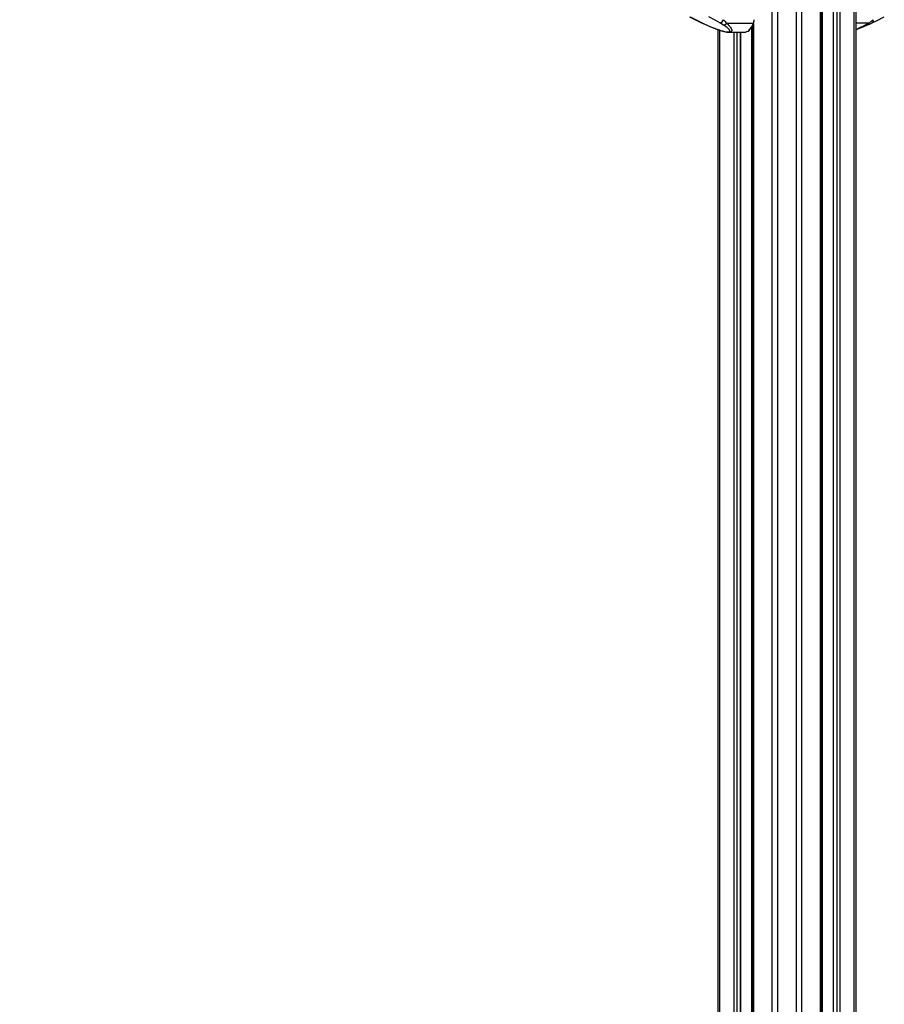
# Model space of a CAD drawing. Header units: millimetres. Extents: x 10 to 13239, y 20 to 10604.
# Tile 26 of 139: x 3136 to 4050, y 1661 to 2704. Entities that reach past the tile are written whole.
import ezdxf

# ---------------------------------------------------------------- set-up
doc = ezdxf.new("R2010")
doc.units = ezdxf.units.MM
doc.layers.add('COMPONENT_GEOMETRY', color=7, linetype='Continuous')
doc.styles.add('SLDTEXTSTYLE0', font='TXT', dxfattribs={"width": 0.75})
doc.dimstyles.new('SLDDIMSTYLE1', dxfattribs={"dimtxt": 75, "dimasz": 3.302, "dimexe": 0, "dimexo": 0.0625, "dimgap": 18.75, "dimtad": 0, "dimtih": 1, "dimtoh": 1, "dimdec": 1, "dimrnd": 1e-09, "dimzin": 12, "dimdsep": 46, "dimtxsty": 'SLDTEXTSTYLE0', "dimsah": 1, "dimcen": 0.09, "dimadec": 0, "dimazin": 3, "dimtfac": 1, "dimtdec": 1, "dimtofl": 0, "dimtmove": 0, "dimatfit": 3, "dimfxl": 1, "dimfrac": 2, "dimtolj": 1, "dimtzin": 12, "dimarcsym": 0})

# ---------------------------------------------------------------- blocks, each defined once
blk = doc.blocks.new('_D_5')
at = {"layer": 'COMPONENT_GEOMETRY', "color": 7}
for p, q in [((3877, 3780.6), (483.9, 3780.6)), ((487.1, 3780.6), (487.1, 2443.6)), ((337, 2428.3), (314.2, 2428.3)), ((314.2, 2428.3), (314.2, 2309.3)), ((637.1, 2428.3), (660, 2428.3)), ((660, 2428.3), (660, 2309.3)), ((314.2, 2309.3), (337, 2309.3)), ((660, 2309.3), (637.1, 2309.3)), ((487.1, 860.1), (487.1, 2197.1)), ((3847.1, 860.1), (483.9, 860.1))]:
    blk.add_line(p, q, dxfattribs=at)
for points in [[(487.1, 3780.6), (486.6, 3777.3), (487.6, 3777.3)], [(487.1, 860.1), (487.6, 863.4), (486.6, 863.4)]]:
    blk.add_solid(points, dxfattribs=at)
at = {"layer": 'COMPONENT_GEOMETRY', "color": 7, "char_height": 75, "attachment_point": 1, "style": 'SLDTEXTSTYLE0'}
for s, insert in [('9\'6.98"', (337, 2406)), ('2920.5mm', (240.9, 2293.7))]:
    blk.add_mtext(s, dxfattribs=dict(at, insert=insert))

msp = doc.modelspace()

# ---------------------------------------------------------------- linework, layer by layer
at = {"color": 8, "linetype": 'Continuous', "lineweight": 25}
for p, q in [((3931.82, 896.57), (3931.82, 3770.57)), ((3937.36, 3770.57), (3937.36, 896.57)), ((3957.33, 896.57), (3957.33, 3770.57)), ((3962.87, 3770.57), (3962.87, 896.57)), ((3982.92, 896.57), (3982.92, 3770.57)), ((3996.4, 3770.57), (3996.4, 1184.94)), ((4000.29, 1181.48), (4000.29, 3770.57)), ((4003.38, 3770.57), (4003.38, 897.02)), ((4018.62, 896.96), (4018.62, 3770.57)), ((3984.56, 3076.81), (3984.56, 1191.06)), ((3856.94, 2700.71), (3857.04, 2700.65)), ((4033.55, 2700.08), (4020.29, 2700.08)), ((3876.07, 2692.78), (3876.07, 896.57)), ((3891.31, 896.57), (3891.31, 2690.6)), ((3894.4, 2690.6), (3894.4, 896.57)), ((3898.29, 896.57), (3898.29, 2690.6)), ((3909.28, 2695.3), (3911.08, 2695.23)), ((3911.08, 2695.87), (3909.74, 2695.92)), ((3910.13, 896.57), (3910.13, 2695.26)), ((3911.77, 2699.71), (3911.77, 896.57))]:
    msp.add_line(p, q, dxfattribs=at)
at = {"color": 7, "linetype": 'Continuous', "lineweight": 25}
for p, q in [((3983.61, 896.57), (3983.61, 3770.57)), ((3996.18, 3770.57), (3996.18, 1185.05)), ((4020.29, 3770.57), (4020.29, 896.57)), ((3844.37, 2706.99), (3857.03, 2700.66)), ((3857.7, 2700.48), (3862.51, 2698.22)), ((3880.25, 2698.22), (3876.42, 2700.48)), ((3883.56, 2700.08), (3911.91, 2700.08)), ((3874.4, 896.57), (3874.4, 2693.35)), ((3885.98, 2690.6), (3901.76, 2690.6)), ((3898.5, 896.57), (3898.5, 2690.6)), ((3906.71, 2692.73), (3907.77, 2692.73)), ((3907.77, 2692.73), (3907.77, 2693.63)), ((3909.28, 2695.3), (3911.08, 2695.23)), ((3911.08, 2698.17), (3911.08, 896.57))]:
    msp.add_line(p, q, dxfattribs=at)
at = {"color": 7, "linetype": 'Continuous', "lineweight": 25, "flags": 128}
for points in [[(3845.03, 2706.81), (3850.53, 2704.07), (3857.7, 2700.48)], [(3857.03, 2700.66), (3857.24, 2700.57), (3857.7, 2700.48)], [(3876.42, 2700.48), (3871.31, 2703.23), (3864.63, 2706.81)], [(4037.66, 2700.66), (4042.63, 2703.15), (4050.32, 2706.99)]]:
    msp.add_lwpolyline(points, dxfattribs=at)
at = {"color": 8, "linetype": 'Continuous', "lineweight": 25, "flags": 128}
msp.add_lwpolyline([(3862.02, 2698.31), (3862.23, 2698.24), (3862.51, 2698.22)], dxfattribs=at)
at = {"color": 7, "linetype": 'Continuous', "lineweight": 25}
for centre, radius, start, end in [((3875.57, 2705.03), 4.63, 280.58426, 345.23212), ((3880.08, 2702.38), 4.17, 272.27338, 326.4096), ((3896.4, 2705.55), 16.45, 308.81908, 340.57429), ((3899.57, 2704.7), 13.19, 339.46724, 356.29634), ((3901.62, 2700.54), 9.94, 270.8294, 308.25479)]:
    msp.add_arc(centre, radius, start, end, dxfattribs=at)
at = {"color": 8, "linetype": 'Continuous', "lineweight": 25}
for centre, radius, start, end in [((4031.79, 2699.85), 1.78, 300.01879, 7.33029), ((4036.15, 2702.9), 2.7, 303.58017, 20.54282)]:
    msp.add_arc(centre, radius, start, end, dxfattribs=at)
at = {"color": 7, "linetype": 'Continuous', "lineweight": 25}
for points, knots in [([(3857.04, 2700.66), (3857.25, 2700.55), (3857.52, 2700.41), (3857.81, 2700.27), (3857.87, 2700.24)], [0, 0, 0, 0, 0.7934095, 1, 1, 1, 1]), ([(3857.06, 2700.66), (3857.38, 2700.49), (3858.49, 2699.93), (3860.15, 2699.14), (3861.54, 2698.53), (3862.03, 2698.31)], [0, 0, 0, 0, 0.21080333, 0.72503504, 1, 1, 1, 1]), ([(3880.05, 2703.85), (3880.71, 2703.22), (3882.05, 2701.95), (3883.05, 2700.71), (3883.56, 2700.08)], [0, 0, 0, 0, 0.4969507, 1, 1, 1, 1]), ([(4032.67, 2698.31), (4033.35, 2698.62), (4034.96, 2699.34), (4036.61, 2700.12), (4037.53, 2700.6), (4037.65, 2700.66)], [0, 0, 0, 0, 0.39197464, 0.92379176, 1, 1, 1, 1]), ([(4033.55, 2700.08), (4034.46, 2700.7), (4036.29, 2701.95), (4037.88, 2703.21), (4038.68, 2703.85)], [0, 0, 0, 0, 0.4966175, 1, 1, 1, 1]), ([(3862.02, 2698.31), (3863.02, 2697.87), (3865.08, 2696.97), (3868.18, 2695.69), (3871.18, 2694.51), (3873.89, 2693.51), (3876.33, 2692.68), (3878.49, 2692), (3880.4, 2691.47), (3882.13, 2691.05), (3883.72, 2690.77), (3885.01, 2690.61), (3885.72, 2690.62), (3885.97, 2690.63)], [0, 0, 0, 0, 0.1404088, 0.2892936, 0.413942, 0.5268379, 0.6254753, 0.7075515, 0.779599, 0.844238, 0.9050638, 0.9657103, 1, 1, 1, 1]), ([(3862.51, 2698.22), (3864.15, 2697.51), (3867.22, 2696.18), (3871.32, 2694.56), (3874.59, 2693.37), (3876.93, 2692.59), (3879.13, 2691.93), (3881.23, 2691.37), (3883.25, 2690.96), (3884.94, 2690.8), (3886.12, 2690.9), (3886.9, 2691.29), (3887.01, 2691.93), (3886.69, 2692.69), (3886.06, 2693.55), (3885.06, 2694.58), (3883.2, 2696.17), (3881.43, 2697.39), (3880.25, 2698.22)], [0, 0, 0, 0, 0.1200415, 0.2258655, 0.2796515, 0.3339117, 0.3735608, 0.4139748, 0.461049, 0.4957866, 0.5305265, 0.5716914, 0.6317593, 0.6775173, 0.7239145, 0.7919071, 0.860464, 1, 1, 1, 1]), ([(4020.29, 2693.35), (4020.47, 2693.41), (4021.57, 2693.78), (4023.58, 2694.54), (4026.42, 2695.65), (4029.5, 2696.92), (4031.57, 2697.83), (4032.68, 2698.31)], [0, 0, 0, 0, 0.040161, 0.2428287, 0.4655898, 0.715396, 1, 1, 1, 1])]:
    msp.add_open_spline(points, degree=3, knots=knots, dxfattribs=at)
at = {"color": 8, "linetype": 'Continuous', "lineweight": 25}
for points, knots in [([(3883.56, 2700.08), (3884.64, 2699.03), (3886.27, 2697.45), (3887.83, 2695.41), (3888.61, 2694.08), (3888.99, 2692.97), (3889.03, 2691.98), (3888.54, 2691.16), (3887.45, 2690.67), (3886.42, 2690.63), (3885.97, 2690.61)], [0, 0, 0, 0, 0.2614494, 0.3946489, 0.5290535, 0.6207253, 0.7135782, 0.839793, 0.9306236, 1, 1, 1, 1]), ([(4020.29, 2693.72), (4020.36, 2693.75), (4021.33, 2694.12), (4024.06, 2695.32), (4028.52, 2697.4), (4031.83, 2699.16), (4033.55, 2700.08)], [0, 0, 0, 0, 0.0136646, 0.2009046, 0.5858056, 1, 1, 1, 1])]:
    msp.add_open_spline(points, degree=3, knots=knots, dxfattribs=at)

# ---------------------------------------------------------------- dimensions: what is measured, and where the dimension line sits
at = {"layer": 'COMPONENT_GEOMETRY', "color": 7}
dim = msp.add_linear_dim(base=(487.09, 3780.57), p1=(3848.34, 860.07), p2=(3878.23, 3780.57), angle=90, dimstyle='SLDDIMSTYLE1', dxfattribs=at)
dim.commit()
dim.dimension.update_dxf_attribs({"geometry": '_D_5', "text_midpoint": (487.09, 2320.32), "dimtype": 160})

doc.saveas('drawing.dxf')
